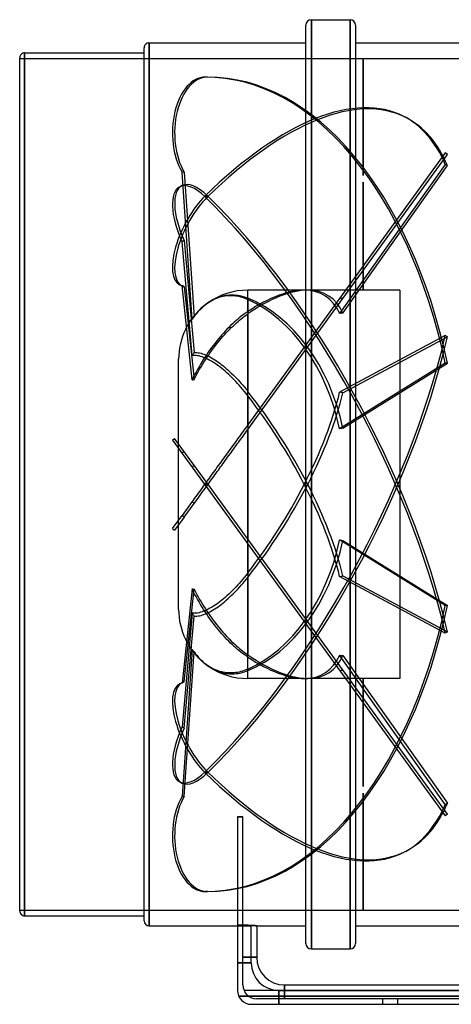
# Model space of a CAD drawing. Header units: millimetres. Extents: x -225 to 225, y -188 to 168.
# Tile 1 of 2: x -225 to -69, y -188 to 168. Entities that reach past the tile are written whole.
import ezdxf

# ---------------------------------------------------------------- set-up
doc = ezdxf.new("R2010")
doc.units = ezdxf.units.MM
doc.layers.add('HIDDEN', color=7, linetype='Continuous')
doc.layers.add('THICK', color=7, linetype='Continuous')

msp = doc.modelspace()

# ---------------------------------------------------------------- linework, layer by layer
at = {"layer": 'HIDDEN'}
for p, q in [((-119.5, 168), (-119.5, 0)), ((-105.5, 168), (-105.5, 0)), ((-178.2, 159.6), (-178.2, 0)), ((-225, 154), (-100.75, 154)), ((-223.2, 156), (-223.2, 0)), ((-100.75, 154), (-100.75, 154)), ((-100.75, 154), (-100.75, 154)), ((-100.75, 154), (-100.75, 154)), ((-100.75, 154), (-100.75, 154)), ((-100.75, 154), (-100.75, 154)), ((-100.75, 154), (-100.75, 154)), ((-100.75, 154), (-100.75, 154)), ((-100.75, 154), (-100.75, 154)), ((-100.75, 154), (-100.75, 154)), ((-100.75, 154), (-100.75, 154)), ((-100.75, 154), (-100.75, 154)), ((-100.75, 154), (-100.75, 154)), ((-100.75, 154), (-100.75, 154)), ((-100.75, 111.66), (-100.75, 154)), ((-100.75, 154), (-100.75, 111.67)), ((-100.75, 154), (-100.75, 154)), ((-100.75, 154), (-100.75, 154)), ((-100.75, 154), (-100.75, 154)), ((-100.75, 154), (-100.75, 154)), ((-100.75, 154), (-100.75, 154)), ((-100.75, 154), (-100.75, 154)), ((-100.75, 154), (-100.75, 154)), ((-100.75, 154), (-100.75, 154)), ((-100.75, 154), (-100.75, 154)), ((-100.75, 154), (-100.75, 154)), ((-100.75, 154), (-100.75, 154)), ((-100.75, 154), (-100.75, 154)), ((-100.75, 154), (-100.75, 154)), ((-100.75, 154), (-100.75, 154)), ((-100.75, 154), (-100.75, 154)), ((-100.75, 154), (-100.75, 154)), ((-100.75, 154), (-100.75, 154)), ((-100.75, 154), (-100.75, 154)), ((-100.75, 154), (-100.75, 154)), ((-100.75, 154), (-100.75, 154)), ((-100.75, 154), (-100.75, 154)), ((-100.75, 154), (-100.75, 154)), ((-100.75, 154), (-100.75, 154)), ((-100.75, 154), (-100.75, 154)), ((-100.75, 154), (-100.75, 154)), ((-100.75, 154), (-100.75, 154)), ((-100.75, 154), (-100.75, 154)), ((-100.75, 154), (-100.75, 154)), ((-100.75, 154), (-100.75, 154)), ((-100.75, 154), (-100.75, 154)), ((-100.75, 154), (-100.75, 154)), ((-100.75, 154), (-100.75, 154)), ((-100.75, 154), (-100.75, 154)), ((-100.75, 154), (-100.75, 154)), ((-100.75, 154), (-100.75, 154)), ((-100.75, 154), (-100.75, 154)), ((-100.75, 154), (-100.75, 154)), ((-100.75, 154), (-100.75, 154)), ((-100.75, 154), (-100.75, 154)), ((-100.75, 154), (-100.75, 154)), ((-100.75, 154), (-100.75, 154)), ((-100.75, 154), (-100.75, 154)), ((-100.75, 154), (-100.75, 154)), ((-100.75, 154), (-100.75, 154)), ((-100.75, 154), (-100.75, 154)), ((-100.75, 154), (-100.75, 154)), ((-100.75, 154), (-100.75, 154)), ((-100.75, 154), (-100.75, 154)), ((-100.75, 154), (-100.75, 154)), ((-100.75, 154), (225, 154)), ((-157.1, 147.25), (-157.9, 147.25)), ((-86.05, 133.01), (-85.24, 132.59)), ((-71.05, 119.84), (-109.26, 67.25)), ((-108.07, 67.18), (-70.24, 119.25)), ((-70.24, 119.25), (-71.05, 119.84)), ((-71.05, 115.7), (-109.26, 61.79)), ((-108.07, 61.9), (-70.24, 115.28)), ((-70.24, 115.28), (-71.05, 115.7)), ((-162.66, 59.66), (-166.28, 112.83)), ((-165.47, 112.83), (-166.28, 112.83)), ((-165.47, 112.83), (-161.91, 60.56)), ((-167.12, 107.59), (-166.31, 108)), ((-100.75, 70.2), (-100.75, 109.26)), ((-100.75, 109.26), (-100.75, 70.2)), ((-157.1, 103.91), (-157.9, 104.33)), ((-157.1, 104.33), (-157.9, 103.91)), ((-165.47, 88.15), (-166.28, 87.73)), ((-162.66, 46.61), (-166.28, 87.73)), ((-165.47, 88.15), (-161.91, 47.72)), ((-167.12, 72.14), (-166.31, 71.72)), ((-162.66, 37.77), (-166.28, 71.84)), ((-165.47, 71.42), (-166.28, 71.84)), ((-165.47, 71.42), (-161.91, 37.93)), ((-153.34, 67.55), (-152.75, 67.76)), ((-152.75, 67.76), (-152.18, 67.94)), ((-152.03, 67.8), (-152.64, 67.63)), ((-152.18, 67.94), (-151.6, 68.1)), ((-151.41, 67.93), (-152.03, 67.8)), ((-151.6, 68.1), (-151, 68.23)), ((-150.77, 68.05), (-151.41, 67.93)), ((-151, 68.23), (-150.39, 68.34)), ((-150.12, 68.13), (-150.77, 68.05)), ((-150.39, 68.34), (-149.77, 68.42)), ((-149.46, 68.18), (-150.12, 68.13)), ((-149.77, 68.42), (-149.14, 68.48)), ((-148.8, 68.2), (-149.46, 68.18)), ((-149.14, 68.48), (-148.52, 68.5)), ((-148.15, 68.19), (-148.8, 68.2)), ((-148.52, 68.5), (-147.89, 68.5)), ((-147.5, 68.15), (-148.15, 68.19)), ((-147.89, 68.5), (-147.27, 68.47)), ((-146.87, 68.08), (-147.5, 68.15)), ((-147.27, 68.47), (-146.66, 68.42)), ((-146.26, 67.98), (-146.87, 68.08)), ((-146.66, 68.42), (-146.07, 68.34)), ((-145.66, 67.87), (-146.26, 67.98)), ((-146.07, 68.34), (-145.49, 68.24)), ((-145.04, 67.72), (-145.66, 67.87)), ((-145.49, 68.24), (-144.91, 68.12)), ((-144.41, 67.54), (-145.04, 67.72)), ((-144.91, 68.12), (-144.32, 67.97)), ((-144.32, 67.97), (-143.72, 67.79)), ((-143.72, 67.79), (-143.11, 67.58)), ((-142.5, 62.45), (-142.5, 70.2)), ((-122.05, 70.2), (-142.5, 70.2)), ((-100.75, 70.2), (-120.82, 70.2)), ((-100.75, 70.2), (-100.75, 70.2)), ((-100.75, 70.2), (-100.75, 70.2)), ((-100.75, 70.2), (-100.75, 70.2)), ((-100.75, 70.2), (-100.75, 70.2)), ((-100.75, 70.2), (-100.75, 70.2)), ((-100.75, 70.2), (-100.75, 70.2)), ((-100.75, 70.2), (-100.75, 70.2)), ((-100.75, 70.2), (-100.75, 70.2)), ((-100.75, 70.2), (-100.75, 70.2)), ((-100.75, 70.2), (-100.75, 70.2)), ((-100.75, 70.2), (-100.75, 70.2)), ((-100.75, 70.2), (-100.75, 70.2)), ((-100.75, 70.2), (-100.75, 70.2)), ((-100.75, 70.2), (-100.75, 70.2)), ((-100.75, 70.2), (-100.75, 70.2)), ((-100.75, 70.2), (-100.75, 70.2)), ((-100.75, 70.2), (-100.75, 70.2)), ((-100.75, 70.2), (-100.75, 70.2)), ((-100.75, 70.2), (-100.75, 70.2)), ((-100.75, 70.2), (-100.75, 70.2)), ((-100.75, 70.2), (-100.75, 70.2)), ((-100.75, 70.2), (-100.75, 70.2)), ((-100.75, 70.2), (-100.75, 70.2)), ((-100.75, 70.2), (-100.75, 70.2)), ((-100.75, 70.2), (-100.75, 70.2)), ((-100.75, 70.2), (-100.75, 70.2)), ((-100.75, 70.2), (-100.75, 70.2)), ((-100.75, 70.2), (-100.75, 70.2)), ((-100.75, 70.2), (-100.75, 70.2)), ((-100.75, 70.2), (-100.75, 70.2)), ((-100.75, 70.2), (-100.75, 70.2)), ((-100.75, 70.2), (-100.75, 70.2)), ((-100.75, 70.2), (-100.75, 70.2)), ((-100.75, 70.2), (-100.75, 70.2)), ((-100.75, 70.2), (-100.75, 70.2)), ((-100.75, 70.2), (-100.75, 70.2)), ((-100.75, 70.2), (-100.75, 70.2)), ((-100.75, 70.2), (-100.75, 70.2)), ((-100.75, 70.2), (-100.75, 70.2)), ((-100.75, 70.2), (-100.75, 70.2)), ((-100.75, 70.2), (-100.75, 70.2)), ((-100.75, 70.2), (-100.75, 70.2)), ((-100.75, 70.2), (-100.75, 70.2)), ((-100.75, 70.2), (-100.75, 70.2)), ((-100.75, 70.2), (-100.75, 70.2)), ((-100.75, 70.2), (-100.75, 70.2)), ((-100.75, 70.2), (-100.75, 70.2)), ((-100.75, 70.2), (-100.75, 70.2)), ((-100.75, 70.2), (-100.75, 70.2)), ((-100.75, 70.2), (-100.75, 70.2)), ((-100.75, 70.2), (-100.75, 70.2)), ((-100.75, 70.2), (-100.75, 70.2)), ((-100.75, 70.2), (-100.75, 70.2)), ((-100.75, 70.2), (-100.75, 70.2)), ((-100.75, 70.2), (-100.75, 70.2)), ((-100.75, 70.2), (-100.75, 70.2)), ((-100.75, 70.2), (-100.75, 70.2)), ((-100.75, 70.2), (-100.75, 70.2)), ((-100.75, 70.2), (-100.75, 70.2)), ((-100.75, 70.2), (-100.75, 70.2)), ((-100.75, 70.2), (-100.75, 70.2)), ((-100.75, 70.2), (-100.75, 70.2)), ((-100.75, 70.2), (-100.75, 70.2)), ((-100.75, 70.2), (-100.75, 70.2)), ((-100.75, 70.2), (-100.75, 70.2)), ((-100.75, 70.2), (-100.75, 70.2)), ((-100.75, 70.2), (-100.75, 70.2)), ((-100.75, 70.2), (-100.75, 70.2)), ((-100.75, 70.2), (-100.75, 70.2)), ((-100.75, 70.2), (-100.75, 70.2)), ((-100.75, 70.2), (-100.75, 70.2)), ((-100.75, 70.2), (-100.75, 70.2)), ((-100.75, 70.2), (-100.75, 70.2)), ((-100.75, 70.2), (-100.75, 70.2)), ((-100.75, 70.2), (-100.75, 70.2)), ((-87.5, 70.2), (-100.75, 70.2)), ((-87.5, 70.2), (-87.5, 0)), ((-158.79, 64.16), (-159.46, 63.54)), ((-159.17, 63.75), (-158.61, 64.28)), ((-158.12, 64.72), (-158.79, 64.16)), ((-158.61, 64.28), (-158.05, 64.75)), ((-157.55, 65.16), (-158.12, 64.72)), ((-158.05, 64.75), (-157.48, 65.21)), ((-156.96, 65.57), (-157.55, 65.16)), ((-157.48, 65.21), (-156.89, 65.65)), ((-156.36, 65.96), (-156.96, 65.57)), ((-156.89, 65.65), (-156.31, 66.03)), ((-155.74, 66.33), (-156.36, 65.96)), ((-156.31, 66.03), (-155.72, 66.4)), ((-155.11, 66.66), (-155.74, 66.33)), ((-155.72, 66.4), (-155.13, 66.73)), ((-155.13, 66.73), (-154.53, 67.04)), ((-154.48, 66.96), (-155.11, 66.66)), ((-154.53, 67.04), (-153.93, 67.31)), ((-153.85, 67.22), (-154.48, 66.96)), ((-153.93, 67.31), (-153.34, 67.55)), ((-153.24, 67.44), (-153.85, 67.22)), ((-152.64, 67.63), (-153.24, 67.44)), ((-143.78, 67.33), (-144.41, 67.54)), ((-143.14, 67.1), (-143.78, 67.33)), ((-142.5, 66.83), (-143.14, 67.1)), ((-143.11, 67.58), (-142.5, 67.35)), ((-109.26, 67.25), (-142.5, 21.5)), ((-142.5, 19.8), (-108.07, 67.18)), ((-142.5, 66.83), (-142.5, 33.63)), ((-161.47, 61.31), (-162.08, 60.5)), ((-162.04, 60.42), (-161.91, 60.56)), ((-161.91, 60.56), (-161.39, 61.26)), ((-160.82, 62.1), (-161.47, 61.31)), ((-161.39, 61.26), (-160.86, 61.93)), ((-160.86, 61.93), (-160.3, 62.58)), ((-160.15, 62.85), (-160.82, 62.1)), ((-160.3, 62.58), (-159.74, 63.18)), ((-159.46, 63.54), (-160.15, 62.85)), ((-159.74, 63.18), (-159.17, 63.75)), ((-145, 60.64), (-145.61, 60.15)), ((-144.39, 61.12), (-145, 60.64)), ((-143.76, 61.58), (-144.39, 61.12)), ((-144.3, 60.3), (-143.7, 60.76)), ((-143.13, 62.03), (-143.76, 61.58)), ((-143.7, 60.76), (-143.1, 61.2)), ((-142.5, 62.45), (-143.13, 62.03)), ((-143.1, 61.2), (-142.5, 61.62)), ((-142.5, 21.5), (-142.5, 61.62)), ((-162.08, 60.5), (-162.66, 59.66)), ((-162.66, 59.66), (-162.53, 59.82)), ((-162.53, 59.82), (-162.41, 59.97)), ((-162.41, 59.97), (-162.29, 60.12)), ((-162.29, 60.12), (-162.16, 60.27)), ((-162.16, 60.27), (-162.04, 60.42)), ((-148.71, 57.38), (-149.36, 56.74)), ((-148.07, 57.99), (-148.71, 57.38)), ((-148.45, 56.65), (-147.83, 57.25)), ((-147.43, 58.58), (-148.07, 57.99)), ((-147.83, 57.25), (-147.22, 57.82)), ((-146.81, 59.14), (-147.43, 58.58)), ((-147.22, 57.82), (-146.62, 58.37)), ((-146.21, 59.66), (-146.81, 59.14)), ((-146.62, 58.37), (-146.03, 58.88)), ((-145.61, 60.15), (-146.21, 59.66)), ((-146.03, 58.88), (-145.46, 59.37)), ((-145.46, 59.37), (-144.89, 59.84)), ((-144.89, 59.84), (-144.3, 60.3)), ((-151.9, 54.01), (-152.5, 53.31)), ((-152.08, 52.74), (-151.5, 53.41)), ((-151.28, 54.7), (-151.9, 54.01)), ((-151.5, 53.41), (-150.91, 54.07)), ((-150.65, 55.39), (-151.28, 54.7)), ((-150.91, 54.07), (-150.3, 54.74)), ((-150.01, 56.07), (-150.65, 55.39)), ((-150.3, 54.74), (-149.69, 55.39)), ((-149.36, 56.74), (-150.01, 56.07)), ((-149.69, 55.39), (-149.07, 56.03)), ((-149.07, 56.03), (-148.45, 56.65)), ((-71.05, 53.78), (-109.26, 33.33)), ((-70.24, 53.36), (-71.05, 53.78)), ((-154.94, 50.29), (-155.56, 49.46)), ((-154.99, 49.08), (-154.39, 49.87)), ((-154.32, 51.1), (-154.94, 50.29)), ((-154.39, 49.87), (-153.8, 50.63)), ((-153.7, 51.87), (-154.32, 51.1)), ((-153.8, 50.63), (-153.22, 51.37)), ((-153.09, 52.61), (-153.7, 51.87)), ((-153.22, 51.37), (-152.64, 52.07)), ((-152.5, 53.31), (-153.09, 52.61)), ((-152.64, 52.07), (-152.08, 52.74)), ((-108.07, 33.11), (-70.24, 53.36)), ((-162.66, 46.61), (-162.53, 46.79)), ((-162.2, 46.63), (-162.66, 46.61)), ((-162.53, 46.79), (-162.41, 46.98)), ((-162.41, 46.98), (-162.29, 47.17)), ((-162.29, 47.17), (-162.16, 47.35)), ((-161.71, 46.63), (-162.2, 46.63)), ((-162.16, 47.35), (-162.04, 47.53)), ((-162.04, 47.53), (-161.91, 47.72)), ((-161.91, 47.72), (-161.43, 47.71)), ((-161.19, 46.59), (-161.71, 46.63)), ((-161.43, 47.71), (-160.94, 47.67)), ((-160.66, 46.52), (-161.19, 46.59)), ((-160.94, 47.67), (-160.43, 47.6)), ((-160.11, 46.41), (-160.66, 46.52)), ((-160.43, 47.6), (-159.91, 47.5)), ((-159.56, 46.27), (-160.11, 46.41)), ((-159.91, 47.5), (-159.38, 47.37)), ((-159.38, 47.37), (-158.86, 47.21)), ((-158.86, 47.21), (-158.34, 47.04)), ((-158.34, 47.04), (-157.83, 46.84)), ((-157.36, 46.91), (-157.93, 46.06)), ((-157.83, 46.84), (-157.29, 46.61)), ((-156.77, 47.76), (-157.36, 46.91)), ((-157.29, 45.81), (-156.73, 46.64)), ((-157.29, 46.61), (-156.73, 46.35)), ((-156.17, 48.62), (-156.77, 47.76)), ((-156.73, 46.64), (-156.16, 47.46)), ((-156.73, 46.35), (-156.16, 46.06)), ((-155.56, 49.46), (-156.17, 48.62)), ((-156.16, 47.46), (-155.58, 48.28)), ((-155.58, 48.28), (-154.99, 49.08)), ((-167.5, 0), (-167.5, 45.2)), ((-159.56, 43.45), (-160.11, 42.52)), ((-159.01, 46.1), (-159.56, 46.27)), ((-159.01, 44.36), (-159.56, 43.45)), ((-159.38, 42.5), (-158.86, 43.36)), ((-158.47, 45.9), (-159.01, 46.1)), ((-158.47, 45.22), (-159.01, 44.36)), ((-158.86, 43.36), (-158.34, 44.19)), ((-157.93, 46.06), (-158.47, 45.22)), ((-157.93, 45.69), (-158.47, 45.9)), ((-158.34, 44.19), (-157.83, 45)), ((-157.36, 45.43), (-157.93, 45.69)), ((-157.83, 45), (-157.29, 45.81)), ((-156.77, 45.15), (-157.36, 45.43)), ((-156.17, 44.83), (-156.77, 45.15)), ((-155.56, 44.48), (-156.17, 44.83)), ((-156.16, 46.06), (-155.58, 45.74)), ((-155.58, 45.74), (-154.99, 45.4)), ((-154.94, 44.1), (-155.56, 44.48)), ((-154.99, 45.4), (-154.39, 45.03)), ((-154.32, 43.69), (-154.94, 44.1)), ((-154.39, 45.03), (-153.8, 44.64)), ((-153.7, 43.27), (-154.32, 43.69)), ((-153.8, 44.64), (-153.22, 44.23)), ((-153.09, 42.83), (-153.7, 43.27)), ((-153.22, 44.23), (-152.64, 43.82)), ((-152.5, 42.39), (-153.09, 42.83)), ((-152.64, 43.82), (-152.08, 43.39)), ((-152.08, 43.39), (-151.5, 42.93)), ((-151.5, 42.93), (-150.91, 42.45)), ((-71.05, 43.78), (-109.26, 20.12)), ((-108.07, 20.36), (-70.24, 43.78)), ((-70.24, 43.78), (-71.05, 43.78)), ((-161.71, 39.65), (-162.2, 38.7)), ((-161.19, 40.61), (-161.71, 39.65)), ((-161.43, 38.85), (-160.94, 39.78)), ((-160.66, 41.57), (-161.19, 40.61)), ((-160.94, 39.78), (-160.43, 40.7)), ((-160.11, 42.52), (-160.66, 41.57)), ((-160.43, 40.7), (-159.91, 41.61)), ((-159.91, 41.61), (-159.38, 42.5)), ((-151.9, 41.91), (-152.5, 42.39)), ((-151.28, 41.4), (-151.9, 41.91)), ((-150.65, 40.86), (-151.28, 41.4)), ((-150.91, 42.45), (-150.3, 41.93)), ((-150.01, 40.29), (-150.65, 40.86)), ((-150.3, 41.93), (-149.69, 41.39)), ((-149.36, 39.69), (-150.01, 40.29)), ((-149.69, 41.39), (-149.07, 40.82)), ((-148.71, 39.07), (-149.36, 39.69)), ((-149.07, 40.82), (-148.45, 40.23)), ((-148.45, 40.23), (-147.83, 39.63)), ((-147.83, 39.63), (-147.22, 39.01)), ((-162.2, 38.7), (-162.66, 37.77)), ((-162.66, 37.77), (-162.53, 37.8)), ((-162.53, 37.8), (-162.41, 37.83)), ((-162.41, 37.83), (-162.29, 37.86)), ((-162.29, 37.86), (-162.16, 37.88)), ((-162.16, 37.88), (-162.04, 37.91)), ((-162.04, 37.91), (-161.91, 37.93)), ((-161.91, 37.93), (-161.43, 38.85)), ((-148.07, 38.43), (-148.71, 39.07)), ((-147.43, 37.78), (-148.07, 38.43)), ((-146.81, 37.13), (-147.43, 37.78)), ((-147.22, 39.01), (-146.62, 38.39)), ((-146.21, 36.47), (-146.81, 37.13)), ((-146.62, 38.39), (-146.03, 37.76)), ((-145.61, 35.81), (-146.21, 36.47)), ((-146.03, 37.76), (-145.46, 37.14)), ((-145, 35.12), (-145.61, 35.81)), ((-145.46, 37.14), (-144.89, 36.49)), ((-144.89, 36.49), (-144.3, 35.81)), ((-144.3, 35.81), (-143.7, 35.11)), ((-144.39, 34.39), (-145, 35.12)), ((-143.76, 33.63), (-144.39, 34.39)), ((-143.13, 32.85), (-143.76, 33.63)), ((-143.7, 35.11), (-143.1, 34.38)), ((-142.5, 32.05), (-143.13, 32.85)), ((-143.1, 34.38), (-142.5, 33.63)), ((-142.5, 32.05), (-142.5, 0)), ((-142.5, 21.5), (-142.97, 20.85)), ((-144.84, 18.28), (-145.29, 17.65)), ((-144.37, 18.92), (-144.84, 18.28)), ((-143.91, 19.56), (-144.37, 18.92)), ((-144.21, 17.44), (-143.79, 18.02)), ((-143.44, 20.2), (-143.91, 19.56)), ((-143.79, 18.02), (-143.36, 18.61)), ((-142.97, 20.85), (-143.44, 20.2)), ((-143.36, 18.61), (-142.93, 19.2)), ((-142.93, 19.2), (-142.5, 19.8)), ((-142.5, 0), (-142.5, 19.8)), ((-169.75, 16.02), (-168.95, 16.6)), ((-169.75, 16.02), (-157.9, -0.29)), ((-157.1, 0.29), (-168.95, 16.6)), ((-147.56, 14.53), (-148.03, 13.88)), ((-147.09, 15.17), (-147.56, 14.53)), ((-146.63, 15.81), (-147.09, 15.17)), ((-146.7, 14.02), (-146.28, 14.6)), ((-146.19, 16.42), (-146.63, 15.81)), ((-146.28, 14.6), (-145.86, 15.17)), ((-145.74, 17.03), (-146.19, 16.42)), ((-145.86, 15.17), (-145.46, 15.72)), ((-145.29, 17.65), (-145.74, 17.03)), ((-145.46, 15.72), (-145.05, 16.29)), ((-145.05, 16.29), (-144.63, 16.86)), ((-144.63, 16.86), (-144.21, 17.44)), ((-165.47, 11.83), (-166.28, 11.24)), ((-149.96, 11.23), (-150.44, 10.56)), ((-149.48, 11.89), (-149.96, 11.23)), ((-149, 12.55), (-149.48, 11.89)), ((-149.33, 10.4), (-148.88, 11.01)), ((-148.51, 13.22), (-149, 12.55)), ((-148.88, 11.01), (-148.44, 11.62)), ((-148.03, 13.88), (-148.51, 13.22)), ((-148.44, 11.62), (-148, 12.22)), ((-148, 12.22), (-147.56, 12.83)), ((-147.56, 12.83), (-147.13, 13.43)), ((-147.13, 13.43), (-146.7, 14.02)), ((-152.74, 7.4), (-153.18, 6.79)), ((-152.3, 8.01), (-152.74, 7.4)), ((-151.85, 8.63), (-152.3, 8.01)), ((-151.91, 6.85), (-151.49, 7.42)), ((-151.39, 9.26), (-151.85, 8.63)), ((-151.49, 7.42), (-151.07, 8)), ((-150.92, 9.91), (-151.39, 9.26)), ((-151.07, 8), (-150.64, 8.59)), ((-150.44, 10.56), (-150.92, 9.91)), ((-150.64, 8.59), (-150.21, 9.19)), ((-150.21, 9.19), (-149.77, 9.79)), ((-149.77, 9.79), (-149.33, 10.4)), ((-162.66, 6.25), (-162.53, 6.36)), ((-162.53, 6.36), (-162.41, 6.47)), ((-162.41, 6.47), (-162.29, 6.58)), ((-162.29, 6.58), (-162.16, 6.69)), ((-162.16, 6.69), (-162.04, 6.81)), ((-162.04, 6.81), (-161.91, 6.92)), ((-155.48, 3.63), (-155.94, 3)), ((-155.02, 4.27), (-155.48, 3.63)), ((-154.55, 4.91), (-155.02, 4.27)), ((-154.09, 5.54), (-154.55, 4.91)), ((-154.38, 3.44), (-153.96, 4.02)), ((-153.63, 6.17), (-154.09, 5.54)), ((-153.96, 4.02), (-153.54, 4.6)), ((-153.18, 6.79), (-153.63, 6.17)), ((-153.54, 4.6), (-153.12, 5.17)), ((-153.12, 5.17), (-152.71, 5.74)), ((-152.71, 5.74), (-152.31, 6.29)), ((-152.31, 6.29), (-151.91, 6.85)), ((-223.2, 0), (-223.2, -156)), ((-178.2, 0), (-178.2, -159.6)), ((-158.12, 0), (-158.58, -0.64)), ((-157.7, 0.57), (-158.12, 0)), ((-157.1, 0.29), (-157.9, -0.29)), ((-157.1, -0.29), (-157.9, 0.29)), ((-157.28, 1.16), (-157.7, 0.57)), ((-157.42, -0.74), (-156.88, 0)), ((-156.84, 1.76), (-157.28, 1.16)), ((-70.24, -119.25), (-157.1, 0.29)), ((-156.88, 0), (-156.48, 0.56)), ((-156.39, 2.37), (-156.84, 1.76)), ((-156.48, 0.56), (-156.07, 1.12)), ((-155.94, 3), (-156.39, 2.37)), ((-156.07, 1.12), (-155.65, 1.7)), ((-155.65, 1.7), (-155.23, 2.27)), ((-155.23, 2.27), (-154.81, 2.86)), ((-154.81, 2.86), (-154.38, 3.44)), ((-142.5, 0), (-142.5, -19.8)), ((-119.5, 0), (-119.5, -168)), ((-105.5, 0), (-105.5, -168)), ((-87.5, 0), (-87.5, -70.2)), ((-167.5, -45.2), (-167.5, 0)), ((-160.48, -3.25), (-160.95, -3.9)), ((-160.01, -2.6), (-160.48, -3.25)), ((-159.53, -1.95), (-160.01, -2.6)), ((-159.96, -4.24), (-159.45, -3.54)), ((-159.05, -1.29), (-159.53, -1.95)), ((-159.45, -3.54), (-158.94, -2.83)), ((-158.58, -0.64), (-159.05, -1.29)), ((-158.94, -2.83), (-158.44, -2.14)), ((-158.44, -2.14), (-157.94, -1.45)), ((-157.94, -1.45), (-157.42, -0.74)), ((-157.9, -0.29), (-71.05, -119.84)), ((-142.5, -32.05), (-142.5, 0)), ((-162.66, -6.25), (-166.28, -11.24)), ((-165.47, -11.83), (-161.91, -6.92)), ((-162.26, -5.7), (-162.66, -6.25)), ((-162.66, -6.25), (-162.53, -6.36)), ((-162.53, -6.36), (-162.41, -6.47)), ((-162.41, -6.47), (-162.29, -6.58)), ((-162.29, -6.58), (-162.16, -6.69)), ((-161.84, -5.12), (-162.26, -5.7)), ((-162.16, -6.69), (-162.04, -6.81)), ((-162.04, -6.81), (-161.91, -6.92)), ((-161.91, -6.92), (-161.45, -6.28)), ((-161.4, -4.52), (-161.84, -5.12)), ((-161.45, -6.28), (-160.96, -5.62)), ((-160.95, -3.9), (-161.4, -4.52)), ((-160.96, -5.62), (-160.47, -4.94)), ((-160.47, -4.94), (-159.96, -4.24)), ((-169.75, -16.02), (-166.28, -11.24)), ((-165.47, -11.83), (-168.95, -16.6)), ((-165.47, -11.83), (-166.28, -11.24)), ((-169.75, -16.02), (-168.95, -16.6)), ((-71.05, -43.78), (-109.26, -20.12)), ((-108.07, -20.36), (-70.24, -43.78)), ((-142.5, -21.5), (-142.5, -61.62)), ((-145, -35.12), (-145.61, -35.81)), ((-144.39, -34.39), (-145, -35.12)), ((-143.76, -33.63), (-144.39, -34.39)), ((-144.3, -35.81), (-143.7, -35.11)), ((-143.13, -32.85), (-143.76, -33.63)), ((-143.7, -35.11), (-143.1, -34.38)), ((-142.5, -32.05), (-143.13, -32.85)), ((-143.1, -34.38), (-142.5, -33.63)), ((-142.5, -66.83), (-142.5, -33.63)), ((-71.05, -53.78), (-109.26, -33.33)), ((-108.07, -33.11), (-70.24, -53.36)), ((-162.66, -37.77), (-166.28, -71.84)), ((-165.47, -71.42), (-161.91, -37.93)), ((-162.2, -38.7), (-162.66, -37.77)), ((-162.66, -37.77), (-162.53, -37.8)), ((-162.53, -37.8), (-162.41, -37.83)), ((-162.41, -37.83), (-162.29, -37.86)), ((-162.29, -37.86), (-162.16, -37.88)), ((-161.71, -39.65), (-162.2, -38.7)), ((-162.16, -37.88), (-162.04, -37.91)), ((-162.04, -37.91), (-161.91, -37.93)), ((-161.91, -37.93), (-161.43, -38.85)), ((-161.43, -38.85), (-160.94, -39.78)), ((-148.71, -39.07), (-149.36, -39.69)), ((-148.07, -38.43), (-148.71, -39.07)), ((-147.43, -37.78), (-148.07, -38.43)), ((-147.83, -39.63), (-147.22, -39.01)), ((-146.81, -37.13), (-147.43, -37.78)), ((-147.22, -39.01), (-146.62, -38.39)), ((-146.21, -36.47), (-146.81, -37.13)), ((-146.62, -38.39), (-146.03, -37.76)), ((-145.61, -35.81), (-146.21, -36.47)), ((-146.03, -37.76), (-145.46, -37.14)), ((-145.46, -37.14), (-144.89, -36.49)), ((-144.89, -36.49), (-144.3, -35.81)), ((-161.19, -40.61), (-161.71, -39.65)), ((-160.66, -41.57), (-161.19, -40.61)), ((-160.94, -39.78), (-160.43, -40.7)), ((-160.11, -42.52), (-160.66, -41.57)), ((-160.43, -40.7), (-159.91, -41.61)), ((-159.56, -43.45), (-160.11, -42.52)), ((-159.91, -41.61), (-159.38, -42.5)), ((-159.38, -42.5), (-158.86, -43.36)), ((-152.5, -42.39), (-153.09, -42.83)), ((-151.9, -41.91), (-152.5, -42.39)), ((-151.28, -41.4), (-151.9, -41.91)), ((-151.5, -42.93), (-150.91, -42.45)), ((-150.65, -40.86), (-151.28, -41.4)), ((-150.91, -42.45), (-150.3, -41.93)), ((-150.01, -40.29), (-150.65, -40.86)), ((-150.3, -41.93), (-149.69, -41.39)), ((-149.36, -39.69), (-150.01, -40.29)), ((-149.69, -41.39), (-149.07, -40.82)), ((-149.07, -40.82), (-148.45, -40.23)), ((-148.45, -40.23), (-147.83, -39.63)), ((-159.56, -46.27), (-160.11, -46.41)), ((-159.01, -44.36), (-159.56, -43.45)), ((-159.01, -46.1), (-159.56, -46.27)), ((-158.47, -45.22), (-159.01, -44.36)), ((-158.47, -45.9), (-159.01, -46.1)), ((-158.86, -43.36), (-158.34, -44.19)), ((-157.93, -46.06), (-158.47, -45.22)), ((-157.93, -45.69), (-158.47, -45.9)), ((-158.34, -44.19), (-157.83, -45)), ((-157.36, -45.43), (-157.93, -45.69)), ((-157.36, -46.91), (-157.93, -46.06)), ((-157.83, -45), (-157.29, -45.81)), ((-156.77, -45.15), (-157.36, -45.43)), ((-157.29, -45.81), (-156.73, -46.64)), ((-156.17, -44.83), (-156.77, -45.15)), ((-156.73, -46.35), (-156.16, -46.06)), ((-155.56, -44.48), (-156.17, -44.83)), ((-156.16, -46.06), (-155.58, -45.74)), ((-155.58, -45.74), (-154.99, -45.4)), ((-154.94, -44.1), (-155.56, -44.48)), ((-154.99, -45.4), (-154.39, -45.03)), ((-154.32, -43.69), (-154.94, -44.1)), ((-154.39, -45.03), (-153.8, -44.64)), ((-153.7, -43.27), (-154.32, -43.69)), ((-153.8, -44.64), (-153.22, -44.23)), ((-153.09, -42.83), (-153.7, -43.27)), ((-153.22, -44.23), (-152.64, -43.82)), ((-152.64, -43.82), (-152.08, -43.39)), ((-152.08, -43.39), (-151.5, -42.93)), ((-70.24, -43.78), (-71.05, -43.78)), ((-162.66, -46.61), (-166.28, -87.73)), ((-165.47, -88.15), (-161.91, -47.72)), ((-162.2, -46.63), (-162.66, -46.61)), ((-162.66, -46.61), (-162.53, -46.79)), ((-162.53, -46.79), (-162.41, -46.98)), ((-162.41, -46.98), (-162.29, -47.17)), ((-162.29, -47.17), (-162.16, -47.35)), ((-161.71, -46.63), (-162.2, -46.63)), ((-162.16, -47.35), (-162.04, -47.53)), ((-162.04, -47.53), (-161.91, -47.72)), ((-161.91, -47.72), (-161.43, -47.71)), ((-161.19, -46.59), (-161.71, -46.63)), ((-161.43, -47.71), (-160.94, -47.67)), ((-160.66, -46.52), (-161.19, -46.59)), ((-160.94, -47.67), (-160.43, -47.6)), ((-160.11, -46.41), (-160.66, -46.52)), ((-160.43, -47.6), (-159.91, -47.5)), ((-159.91, -47.5), (-159.38, -47.37)), ((-159.38, -47.37), (-158.86, -47.21)), ((-158.86, -47.21), (-158.34, -47.04)), ((-158.34, -47.04), (-157.83, -46.84)), ((-157.83, -46.84), (-157.29, -46.61)), ((-156.77, -47.76), (-157.36, -46.91)), ((-157.29, -46.61), (-156.73, -46.35)), ((-156.17, -48.62), (-156.77, -47.76)), ((-156.73, -46.64), (-156.16, -47.46)), ((-155.56, -49.46), (-156.17, -48.62)), ((-156.16, -47.46), (-155.58, -48.28)), ((-155.58, -48.28), (-154.99, -49.08)), ((-154.94, -50.29), (-155.56, -49.46)), ((-154.99, -49.08), (-154.39, -49.87)), ((-154.32, -51.1), (-154.94, -50.29)), ((-154.39, -49.87), (-153.8, -50.63)), ((-153.7, -51.87), (-154.32, -51.1)), ((-153.8, -50.63), (-153.22, -51.37)), ((-153.09, -52.61), (-153.7, -51.87)), ((-153.22, -51.37), (-152.64, -52.07)), ((-152.5, -53.31), (-153.09, -52.61)), ((-152.64, -52.07), (-152.08, -52.74)), ((-151.9, -54.01), (-152.5, -53.31)), ((-152.08, -52.74), (-151.5, -53.41)), ((-70.24, -53.36), (-71.05, -53.78)), ((-151.28, -54.7), (-151.9, -54.01)), ((-151.5, -53.41), (-150.91, -54.07)), ((-150.65, -55.39), (-151.28, -54.7)), ((-150.91, -54.07), (-150.3, -54.74)), ((-150.01, -56.07), (-150.65, -55.39)), ((-150.3, -54.74), (-149.69, -55.39)), ((-149.36, -56.74), (-150.01, -56.07)), ((-149.69, -55.39), (-149.07, -56.03)), ((-148.71, -57.38), (-149.36, -56.74)), ((-149.07, -56.03), (-148.45, -56.65)), ((-148.45, -56.65), (-147.83, -57.25)), ((-162.66, -59.66), (-166.28, -112.83)), ((-162.08, -60.5), (-162.66, -59.66)), ((-162.66, -59.66), (-162.53, -59.82)), ((-162.53, -59.82), (-162.41, -59.97)), ((-162.41, -59.97), (-162.29, -60.12)), ((-162.29, -60.12), (-162.16, -60.27)), ((-162.16, -60.27), (-162.04, -60.42)), ((-161.47, -61.31), (-162.08, -60.5)), ((-162.04, -60.42), (-161.91, -60.56)), ((-148.07, -57.99), (-148.71, -57.38)), ((-147.43, -58.58), (-148.07, -57.99)), ((-147.83, -57.25), (-147.22, -57.82)), ((-146.81, -59.14), (-147.43, -58.58)), ((-147.22, -57.82), (-146.62, -58.37)), ((-146.21, -59.66), (-146.81, -59.14)), ((-146.62, -58.37), (-146.03, -58.88)), ((-145.61, -60.15), (-146.21, -59.66)), ((-146.03, -58.88), (-145.46, -59.37)), ((-145, -60.64), (-145.61, -60.15)), ((-145.46, -59.37), (-144.89, -59.84)), ((-144.89, -59.84), (-144.3, -60.3)), ((-144.3, -60.3), (-143.7, -60.76)), ((-165.47, -112.83), (-161.91, -60.56)), ((-161.91, -60.56), (-161.39, -61.26)), ((-160.82, -62.1), (-161.47, -61.31)), ((-161.39, -61.26), (-160.86, -61.93)), ((-160.86, -61.93), (-160.3, -62.58)), ((-160.15, -62.85), (-160.82, -62.1)), ((-160.3, -62.58), (-159.74, -63.18)), ((-159.46, -63.54), (-160.15, -62.85)), ((-159.74, -63.18), (-159.17, -63.75)), ((-158.79, -64.16), (-159.46, -63.54)), ((-159.17, -63.75), (-158.61, -64.28)), ((-144.39, -61.12), (-145, -60.64)), ((-143.76, -61.58), (-144.39, -61.12)), ((-143.13, -62.03), (-143.76, -61.58)), ((-143.7, -60.76), (-143.1, -61.2)), ((-142.5, -62.45), (-143.13, -62.03)), ((-143.1, -61.2), (-142.5, -61.62)), ((-142.5, -70.2), (-142.5, -62.45)), ((-71.05, -115.7), (-109.26, -61.79)), ((-108.07, -61.9), (-70.24, -115.28)), ((-158.12, -64.72), (-158.79, -64.16)), ((-158.61, -64.28), (-158.05, -64.75)), ((-157.55, -65.15), (-158.12, -64.72)), ((-158.05, -64.75), (-157.48, -65.21)), ((-156.97, -65.57), (-157.55, -65.15)), ((-157.48, -65.21), (-156.89, -65.65)), ((-156.36, -65.96), (-156.97, -65.57)), ((-156.89, -65.65), (-156.31, -66.03)), ((-155.74, -66.33), (-156.36, -65.96)), ((-156.31, -66.03), (-155.72, -66.4)), ((-155.11, -66.66), (-155.74, -66.33)), ((-155.72, -66.4), (-155.13, -66.73)), ((-155.13, -66.73), (-154.53, -67.04)), ((-154.48, -66.96), (-155.11, -66.66)), ((-154.53, -67.04), (-153.93, -67.31)), ((-153.85, -67.22), (-154.48, -66.96)), ((-153.93, -67.31), (-153.34, -67.55)), ((-153.24, -67.44), (-153.85, -67.22)), ((-153.34, -67.55), (-152.75, -67.76)), ((-152.64, -67.63), (-153.24, -67.44)), ((-152.03, -67.8), (-152.64, -67.63)), ((-144.41, -67.54), (-145.04, -67.72)), ((-143.78, -67.33), (-144.41, -67.54)), ((-143.14, -67.1), (-143.78, -67.33)), ((-143.72, -67.79), (-143.11, -67.58)), ((-142.5, -66.83), (-143.14, -67.1)), ((-143.11, -67.58), (-142.5, -67.35)), ((-152.75, -67.76), (-152.18, -67.94)), ((-152.18, -67.94), (-151.6, -68.1)), ((-151.41, -67.93), (-152.03, -67.8)), ((-151.6, -68.1), (-151, -68.23)), ((-150.77, -68.05), (-151.41, -67.93)), ((-151, -68.23), (-150.39, -68.34)), ((-150.12, -68.13), (-150.77, -68.05)), ((-150.39, -68.34), (-149.77, -68.42)), ((-149.46, -68.18), (-150.12, -68.13)), ((-149.77, -68.42), (-149.14, -68.48)), ((-148.8, -68.2), (-149.46, -68.18)), ((-149.14, -68.48), (-148.52, -68.5)), ((-148.15, -68.19), (-148.8, -68.2)), ((-148.52, -68.5), (-147.89, -68.5)), ((-147.51, -68.15), (-148.15, -68.19)), ((-147.89, -68.5), (-147.27, -68.47)), ((-146.87, -68.08), (-147.51, -68.15)), ((-147.27, -68.47), (-146.66, -68.42)), ((-146.26, -67.98), (-146.87, -68.08)), ((-146.66, -68.42), (-146.07, -68.34)), ((-145.66, -67.87), (-146.26, -67.98)), ((-146.07, -68.34), (-145.49, -68.24)), ((-145.04, -67.72), (-145.66, -67.87)), ((-145.49, -68.24), (-144.91, -68.12)), ((-144.91, -68.12), (-144.32, -67.97)), ((-144.32, -67.97), (-143.72, -67.79)), ((-122.05, -70.2), (-142.5, -70.2)), ((-100.75, -70.2), (-120.82, -70.2)), ((-100.75, -70.2), (-100.75, -70.2)), ((-100.75, -70.2), (-100.75, -70.2)), ((-100.75, -70.2), (-100.75, -70.2)), ((-100.75, -70.2), (-100.75, -70.2)), ((-100.75, -70.2), (-100.75, -70.2)), ((-100.75, -70.2), (-100.75, -70.2)), ((-100.75, -70.2), (-100.75, -70.2)), ((-100.75, -70.2), (-100.75, -70.2)), ((-100.75, -70.2), (-100.75, -70.2)), ((-100.75, -70.2), (-100.75, -70.2)), ((-100.75, -70.2), (-100.75, -70.2)), ((-100.75, -70.2), (-100.75, -70.2)), ((-100.75, -70.2), (-100.75, -70.2)), ((-100.75, -70.2), (-100.75, -70.2)), ((-100.75, -70.2), (-100.75, -70.2)), ((-100.75, -70.2), (-100.75, -70.2)), ((-100.75, -70.2), (-100.75, -70.2)), ((-100.75, -70.2), (-100.75, -70.2)), ((-100.75, -70.2), (-100.75, -70.2)), ((-100.75, -70.2), (-100.75, -70.2)), ((-100.75, -70.2), (-100.75, -70.2)), ((-100.75, -70.2), (-100.75, -70.2)), ((-100.75, -70.2), (-100.75, -70.2)), ((-100.75, -70.2), (-100.75, -70.2)), ((-100.75, -70.2), (-100.75, -70.2)), ((-100.75, -70.2), (-100.75, -70.2)), ((-100.75, -70.2), (-100.75, -70.2)), ((-100.75, -70.2), (-100.75, -70.2)), ((-100.75, -70.2), (-100.75, -70.2)), ((-100.75, -70.2), (-100.75, -70.2)), ((-100.75, -70.2), (-100.75, -70.2)), ((-100.75, -70.2), (-100.75, -70.2)), ((-100.75, -70.2), (-100.75, -70.2)), ((-100.75, -70.2), (-100.75, -70.2)), ((-100.75, -70.2), (-100.75, -70.2)), ((-100.75, -70.2), (-100.75, -70.2)), ((-100.75, -70.2), (-100.75, -70.2)), ((-100.75, -70.2), (-100.75, -70.2)), ((-100.75, -70.2), (-100.75, -70.2)), ((-100.75, -70.2), (-100.75, -70.2)), ((-100.75, -70.2), (-100.75, -70.2)), ((-100.75, -70.2), (-100.75, -70.2)), ((-100.75, -70.2), (-100.75, -70.2)), ((-100.75, -70.2), (-100.75, -70.2)), ((-100.75, -70.2), (-100.75, -70.2)), ((-100.75, -70.2), (-100.75, -70.2)), ((-100.75, -70.2), (-100.75, -70.2)), ((-100.75, -70.2), (-100.75, -70.2)), ((-100.75, -70.2), (-100.75, -70.2)), ((-100.75, -70.2), (-100.75, -70.2)), ((-100.75, -70.2), (-100.75, -70.2)), ((-100.75, -70.2), (-100.75, -70.2)), ((-100.75, -70.2), (-100.75, -70.2)), ((-100.75, -70.2), (-100.75, -70.2)), ((-100.75, -70.2), (-100.75, -70.2)), ((-100.75, -70.2), (-100.75, -70.2)), ((-100.75, -70.2), (-100.75, -70.2)), ((-100.75, -70.2), (-100.75, -70.2)), ((-100.75, -70.2), (-100.75, -70.2)), ((-100.75, -70.2), (-100.75, -70.2)), ((-100.75, -70.2), (-100.75, -70.2)), ((-100.75, -70.2), (-100.75, -70.2)), ((-100.75, -70.2), (-100.75, -70.2)), ((-100.75, -70.2), (-100.75, -70.2)), ((-100.75, -70.2), (-100.75, -70.2)), ((-100.75, -70.2), (-100.75, -70.2)), ((-100.75, -70.2), (-100.75, -70.2)), ((-100.75, -70.2), (-100.75, -70.2)), ((-100.75, -70.2), (-100.75, -70.2)), ((-100.75, -70.2), (-100.75, -70.2)), ((-100.75, -70.2), (-100.75, -70.2)), ((-100.75, -70.2), (-100.75, -70.2)), ((-100.75, -70.2), (-100.75, -70.2)), ((-100.75, -70.2), (-100.75, -70.2)), ((-100.75, -70.2), (-100.75, -70.2)), ((-100.75, -109.26), (-100.75, -70.2)), ((-100.75, -70.2), (-100.75, -109.26)), ((-87.5, -70.2), (-100.75, -70.2)), ((-167.12, -72.14), (-166.31, -71.72)), ((-165.47, -71.42), (-166.28, -71.84)), ((-165.47, -88.15), (-166.28, -87.73)), ((-157.1, -103.91), (-157.9, -104.33)), ((-157.1, -104.33), (-157.9, -103.91)), ((-167.12, -107.59), (-166.31, -108)), ((-165.47, -112.83), (-166.28, -112.83)), ((-100.75, -154), (-100.75, -111.66)), ((-100.75, -111.67), (-100.75, -154)), ((-70.24, -115.28), (-71.05, -115.7)), ((-144.25, -120.2), (-146.25, -120.2)), ((-70.24, -119.25), (-71.05, -119.84)), ((-86.05, -133.01), (-85.24, -132.59)), ((-157.1, -147.25), (-157.9, -147.25)), ((-225, -154), (-100.75, -154)), ((-100.75, -154), (-100.75, -154)), ((-100.75, -154), (-100.75, -154)), ((-100.75, -154), (-100.75, -154)), ((-100.75, -154), (-100.75, -154)), ((-100.75, -154), (-100.75, -154)), ((-100.75, -154), (-100.75, -154)), ((-100.75, -154), (-100.75, -154)), ((-100.75, -154), (-100.75, -154)), ((-100.75, -154), (-100.75, -154)), ((-100.75, -154), (-100.75, -154)), ((-100.75, -154), (-100.75, -154)), ((-100.75, -154), (-100.75, -154)), ((-100.75, -154), (-100.75, -154)), ((-100.75, -154), (-100.75, -154)), ((-100.75, -154), (-100.75, -154)), ((-100.75, -154), (-100.75, -154)), ((-100.75, -154), (-100.75, -154)), ((-100.75, -154), (-100.75, -154)), ((-100.75, -154), (-100.75, -154)), ((-100.75, -154), (-100.75, -154)), ((-100.75, -154), (-100.75, -154)), ((-100.75, -154), (-100.75, -154)), ((-100.75, -154), (-100.75, -154)), ((-100.75, -154), (-100.75, -154)), ((-100.75, -154), (-100.75, -154)), ((-100.75, -154), (-100.75, -154)), ((-100.75, -154), (-100.75, -154)), ((-100.75, -154), (-100.75, -154)), ((-100.75, -154), (-100.75, -154)), ((-100.75, -154), (-100.75, -154)), ((-100.75, -154), (-100.75, -154)), ((-100.75, -154), (-100.75, -154)), ((-100.75, -154), (-100.75, -154)), ((-100.75, -154), (-100.75, -154)), ((-100.75, -154), (-100.75, -154)), ((-100.75, -154), (-100.75, -154)), ((-100.75, -154), (-100.75, -154)), ((-100.75, -154), (-100.75, -154)), ((-100.75, -154), (-100.75, -154)), ((-100.75, -154), (-100.75, -154)), ((-100.75, -154), (-100.75, -154)), ((-100.75, -154), (-100.75, -154)), ((-100.75, -154), (-100.75, -154)), ((-100.75, -154), (-100.75, -154)), ((-100.75, -154), (-100.75, -154)), ((-100.75, -154), (-100.75, -154)), ((-100.75, -154), (-100.75, -154)), ((-100.75, -154), (-100.75, -154)), ((-100.75, -154), (-100.75, -154)), ((-100.75, -154), (-100.75, -154)), ((-100.75, -154), (-100.75, -154)), ((-100.75, -154), (-100.75, -154)), ((-100.75, -154), (-100.75, -154)), ((-100.75, -154), (-100.75, -154)), ((-100.75, -154), (-100.75, -154)), ((-100.75, -154), (-100.75, -154)), ((-100.75, -154), (-100.75, -154)), ((-100.75, -154), (-100.75, -154)), ((-100.75, -154), (-100.75, -154)), ((-100.75, -154), (225, -154)), ((-145.75, -159.38), (-146.25, -159.36)), ((-146.25, -159.36), (-145.75, -159.38)), ((-146.25, -159.6), (-141.25, -159.6)), ((-145.27, -159.4), (-145.75, -159.38)), ((-145.75, -159.38), (-145.27, -159.4)), ((-144.82, -159.42), (-145.27, -159.4)), ((-145.27, -159.4), (-144.82, -159.42)), ((-144.39, -159.43), (-144.82, -159.42)), ((-144.82, -159.42), (-144.39, -159.43)), ((-143.99, -159.45), (-144.39, -159.43)), ((-144.39, -159.43), (-143.99, -159.45)), ((-143.75, -159.38), (-144.25, -159.36)), ((-143.61, -159.47), (-143.99, -159.45)), ((-143.99, -159.45), (-143.61, -159.47)), ((-143.27, -159.4), (-143.75, -159.38)), ((-143.25, -159.49), (-143.61, -159.47)), ((-143.61, -159.47), (-143.25, -159.49)), ((-142.82, -159.42), (-143.27, -159.4)), ((-142.92, -159.5), (-143.25, -159.49)), ((-143.25, -159.49), (-142.92, -159.5)), ((-142.61, -159.52), (-142.92, -159.5)), ((-142.92, -159.5), (-142.61, -159.52)), ((-142.39, -159.43), (-142.82, -159.42)), ((-142.32, -159.54), (-142.61, -159.52)), ((-142.61, -159.52), (-142.32, -159.54)), ((-141.99, -159.45), (-142.39, -159.43)), ((-142.07, -159.55), (-142.32, -159.54)), ((-142.32, -159.54), (-142.07, -159.55)), ((-141.85, -159.56), (-142.07, -159.55)), ((-142.07, -159.55), (-141.85, -159.56)), ((-141.61, -159.47), (-141.99, -159.45)), ((-141.67, -159.57), (-141.85, -159.56)), ((-141.85, -159.56), (-141.67, -159.57)), ((-141.51, -159.58), (-141.67, -159.57)), ((-141.67, -159.57), (-141.51, -159.58)), ((-141.25, -159.49), (-141.61, -159.47)), ((-141.4, -159.59), (-141.51, -159.58)), ((-141.51, -159.58), (-141.4, -159.59)), ((-141.31, -159.6), (-141.4, -159.59)), ((-141.4, -159.59), (-141.31, -159.6)), ((-141.27, -159.6), (-141.31, -159.6)), ((-141.31, -159.6), (-141.27, -159.6)), ((-141.25, -159.6), (-141.27, -159.6)), ((-141.27, -159.6), (-141.25, -159.6)), ((-140.92, -159.5), (-141.25, -159.49)), ((-141.25, -173), (-141.25, -159.6)), ((-140.61, -159.52), (-140.92, -159.5)), ((-140.32, -159.54), (-140.61, -159.52)), ((-140.07, -159.55), (-140.32, -159.54)), ((-139.85, -159.56), (-140.07, -159.55)), ((-139.67, -159.57), (-139.85, -159.56)), ((-139.51, -159.58), (-139.67, -159.57)), ((-139.4, -159.59), (-139.51, -159.58)), ((-139.31, -159.6), (-139.4, -159.59)), ((-139.27, -159.6), (-139.31, -159.6)), ((-139.25, -159.6), (-139.27, -159.6)), ((-146.25, -173), (-141.25, -173)), ((-141.25, -173), (-146.25, -173)), ((-139.25, -171), (-144.25, -171)), ((-144.25, -181), (-144.25, -181)), ((-144.25, -181), (-144.25, -181)), ((-129.25, -186), (-129.25, -181)), ((-146.25, -183), (-146.25, -183)), ((-146.25, -183), (-146.25, -183)), ((145.83, -185), (-145.83, -185)), ((-145.83, -185), (145.83, -185)), ((-131.25, -183), (-131.25, -188)), ((-131.25, -188), (-131.25, -183)), ((-131.25, -183), (131.25, -183)), ((-129.25, -183), (-129.25, -186)), ((-141.25, -188), (-141.25, -188)), ((-141.25, -188), (-141.25, -188)), ((-141.25, -188), (-141.25, -188)), ((-141.25, -188), (-141.25, -188)), ((-139.25, -186), (-139.25, -186)), ((-139.25, -186), (-139.25, -186)), ((-139.25, -186), (-139.25, -186)), ((-139.25, -186), (-139.25, -186)), ((-93.75, -186), (-93.75, -188)), ((-93.75, -186), (-93.75, -188)), ((-88.25, -188), (-88.25, -186)), ((-88.25, -188), (-88.25, -186))]:
    msp.add_line(p, q, dxfattribs=at)
for centre, radius, start, end in [((-142.5, 45.2), 25, 90, 125.1193), ((-142.5, 45.2), 25, 128.6618, 180), ((-142.5, -45.2), 25, 180, 231.3382), ((-142.5, -45.2), 25, 234.8807, 270), ((-131.25, -173), 10, 180, 270)]:
    msp.add_arc(centre, radius, start, end, dxfattribs=at)
for centre, major_axis, ratio, start_param, end_param in [((-157.9, 127.09), (0, -20.16), 0.587785, 3.141593, 5.497787), ((-157.1, 127.09), (0, 20.16), 0.587785, 0, 2.356194), ((-157.9, -10), (0, -157.25), 0.587785, 1.919862, 3.141593), ((-157.1, -10), (0, 157.25), 0.587785, -1.22173, 0), ((-157.9, -6.86), (-71.86, -139.87), 0.415627, 3.141592, 4.032174), ((-157.1, -7.28), (71.86, 139.87), 0.415627, -0.000001, 0.890581), ((-157.9, -6.86), (-71.86, -139.87), 0.415627, 2.810444, 3.141592), ((-157.1, -7.28), (71.86, 139.87), 0.415627, -0.331149, -0.000001), ((-100.75, 111.66), (-0.00092, -0.00218), 0.178233, -0.399477, 2.742116), ((-100.75, 111.66), (-0.00092, -0.00218), 0.178233, -3.066488, -0.399477), ((-100.75, 111.66), (-0.00092, -0.00218), 0.178233, 2.742116, 3.216697), ((-157.9, 89.66), (9.21, -17.93), 0.415627, -3.141571, -1.67598), ((-157.1, 90.07), (-9.21, 17.93), 0.415627, 0.000022, 1.465613), ((-157.9, 89.66), (9.21, -17.93), 0.415627, 2.251011, 3.141615), ((-157.1, 90.07), (-9.21, 17.93), 0.415627, -0.890581, 0.000022), ((-100.75, 109.26), (-0.00092, -0.00218), 0.178233, -0.399477, 2.742116), ((-100.75, 109.26), (-0.00092, -0.00218), 0.178233, -3.066488, -0.399477), ((-100.75, 109.26), (-0.00092, -0.00218), 0.178233, 2.742116, 3.216697), ((-157.9, 90.07), (-9.21, -17.93), 0.415627, -2.251011, 0.000047), ((-157.1, 89.66), (9.21, 17.93), 0.415627, 0.890581, 3.141639), ((-157.9, -7.28), (71.86, -139.87), 0.415627, 1.029281, 2.251011), ((-157.1, -6.86), (-71.86, 139.87), 0.415627, -2.112312, -0.890581), ((-157.9, 90.07), (-9.21, -17.93), 0.415627, 0.000047, 0.105183), ((-157.1, 89.66), (9.21, 17.93), 0.415627, -3.141546, -3.036409), ((-156.88, 0), (-43.68, -68.14), 0.386472, -2.898689, -2.399208), ((-158.12, 0), (-43.68, -68.14), 0.386472, -2.898542, -2.424565), ((-158.12, 0), (-43.68, -68.14), 0.386472, 2.889794, 3.384643), ((-156.88, 0), (-43.68, -68.14), 0.386472, 2.893259, 3.384496), ((-156.88, 0), (0, 70.2), 0.726543, -1.276577, -0.285858), ((-158.12, 0), (0, -70.2), 0.726543, 1.861551, 2.830377), ((-110.76, 0), (342.04, -20.62), 0.196181, 1.57477, 1.578235), ((-110.76, 0), (342.01, 34.71), 0.178418, 1.544838, 1.548303), ((-157.9, 7.28), (-71.86, -139.87), 0.415627, 0.890581, 2.112312), ((-157.1, 6.86), (71.86, 139.87), 0.415627, -2.251011, -1.029281), ((-156.88, 0), (-43.68, 68.14), 0.386472, -1.813641, -1.314101), ((-158.12, 0), (-43.68, 68.14), 0.386472, -1.813641, -1.339459), ((-158.12, 0), (43.68, 68.14), 0.386472, -1.327952, -0.833308), ((-156.88, 0), (43.68, 68.14), 0.386472, -1.327952, -0.836773), ((-110.76, 0), (342.01, -62.21), 0.095099, 1.580238, 1.583703), ((-110.76, 0), (342.04, 67.56), 0.055799, 1.551921, 1.555386), ((-158.12, 0), (43.68, 68.14), 0.386472, -1.802134, -1.327952), ((-156.88, 0), (43.68, 68.14), 0.386472, -1.827491, -1.327952), ((-158.12, 0), (-43.68, 68.14), 0.386472, -2.308285, -1.813641), ((-156.88, 0), (-43.68, 68.14), 0.386472, -2.30482, -1.813641), ((-158.12, 0), (0, -70.2), 0.726543, 0.311216, 1.280042), ((-156.88, 0), (0, 70.2), 0.726543, -2.855734, -1.865016), ((-110.76, 0), (-342.04, 67.56), 0.055799, 1.586207, 1.589671), ((-110.76, 0), (-342.01, -62.21), 0.095099, 1.55789, 1.561355), ((-157.9, 10), (0, -157.25), 0.587785, 0, 1.22173), ((-157.1, 10), (0, 157.25), 0.587785, 3.141593, 4.363323), ((-156.88, 0), (43.68, -68.14), 0.386472, -0.742384, -0.242903), ((-158.12, 0), (43.68, -68.14), 0.386472, -0.717027, -0.24305), ((-158.12, 0), (43.68, -68.14), 0.386472, -0.24305, 0.251799), ((-156.88, 0), (43.68, -68.14), 0.386472, -0.242903, 0.248334), ((-110.76, 0), (-342.01, 34.71), 0.178418, 1.59329, 1.596755), ((-110.76, 0), (-342.04, -20.62), 0.196181, 1.563358, 1.566822), ((-157.9, -90.07), (9.21, -17.93), 0.415627, 3.141546, 5.392604), ((-157.1, -89.66), (-9.21, 17.93), 0.415627, -0.000047, 2.251011), ((-157.9, -90.07), (9.21, -17.93), 0.415627, 3.036409, 3.141546), ((-157.1, -89.66), (-9.21, 17.93), 0.415627, -0.105183, -0.000047), ((-157.9, -89.66), (-9.21, -17.93), 0.415627, -1.465613, -0.000022), ((-157.1, -90.07), (9.21, 17.93), 0.415627, 1.67598, 3.141571), ((-157.9, -89.66), (-9.21, -17.93), 0.415627, -0.000022, 0.890581), ((-157.1, -90.07), (9.21, 17.93), 0.415627, 3.141571, 4.032174), ((-157.9, 6.86), (71.86, -139.87), 0.415627, -0.890581, 0.000001), ((-157.1, 7.28), (-71.86, 139.87), 0.415627, 2.251011, 3.141593), ((-100.75, -109.26), (-0.00092, 0.00218), 0.178233, 0.399477, 3.066488), ((-100.75, -109.26), (-0.00092, 0.00218), 0.178233, 3.066488, 3.54107), ((-100.75, -109.26), (-0.00092, 0.00218), 0.178233, -2.742116, 0.399477), ((-157.9, -127.09), (0, -20.16), 0.587785, -2.356194, 0), ((-157.1, -127.09), (0, 20.16), 0.587785, 0.785398, 3.141593), ((-100.75, -111.66), (-0.00092, 0.00218), 0.178233, 0.399477, 3.066488), ((-100.75, -111.66), (-0.00092, 0.00218), 0.178233, -2.742116, 0.399477), ((-100.75, -111.66), (-0.00092, 0.00218), 0.178233, 3.066488, 3.54107), ((-157.9, 6.86), (71.86, -139.87), 0.415627, 0.000001, 0.331149), ((-157.1, 7.28), (-71.86, 139.87), 0.415627, -3.141592, -2.810444)]:
    msp.add_ellipse(centre, major_axis=major_axis, ratio=ratio, start_param=start_param, end_param=end_param, dxfattribs=at)
at = {"layer": 'THICK'}
for p, q in [((-119.5, 0), (-119.5, 168)), ((-119.5, 168), (-105.5, 168)), ((-105.5, 0), (-105.5, 168)), ((-121.5, 0), (-121.5, 166)), ((-103.5, 166), (-103.5, 0)), ((-180, 0), (-180, 157.8)), ((-178.2, 0), (-178.2, 159.6)), ((-178.2, 159.6), (-121.5, 159.6)), ((-103.5, 159.6), (103.5, 159.6)), ((-225, 0), (-225, 154.2)), ((-223.2, 0), (-223.2, 156)), ((-223.2, 156), (-180, 156)), ((-103.5, 0), (-103.5, -166)), ((-225, -154.2), (-225, 0)), ((-223.2, -156), (-223.2, 0)), ((-180, -157.8), (-180, 0)), ((-178.2, -159.6), (-178.2, 0)), ((-121.5, -166), (-121.5, 0)), ((-119.5, -168), (-119.5, 0)), ((-105.5, -168), (-105.5, 0)), ((-146.25, -120.2), (-144.25, -120.2)), ((-146.25, -120.2), (-146.25, -183)), ((-144.25, -181), (-144.25, -120.2)), ((-223.2, -156), (-180, -156)), ((-178.2, -159.6), (-146.25, -159.6)), ((-144.25, -159.36), (-143.75, -159.38)), ((-143.75, -159.38), (-143.27, -159.4)), ((-143.27, -159.4), (-142.82, -159.42)), ((-142.82, -159.42), (-142.39, -159.43)), ((-142.39, -159.43), (-141.99, -159.45)), ((-141.99, -159.45), (-141.61, -159.47)), ((-141.61, -159.47), (-141.25, -159.49)), ((-141.25, -159.49), (-140.92, -159.5)), ((-140.92, -159.5), (-140.61, -159.52)), ((-140.61, -159.52), (-140.32, -159.54)), ((-140.32, -159.54), (-140.07, -159.55)), ((-140.07, -159.55), (-139.85, -159.56)), ((-139.85, -159.56), (-139.67, -159.57)), ((-139.67, -159.57), (-139.51, -159.58)), ((-139.51, -159.58), (-139.4, -159.59)), ((-139.4, -159.59), (-139.31, -159.6)), ((-139.31, -159.6), (-139.27, -159.6)), ((-139.27, -159.6), (-139.25, -159.6)), ((-139.25, -159.6), (-139.25, -171)), ((-139.25, -159.6), (-121.5, -159.6)), ((-103.5, -159.6), (103.5, -159.6)), ((-119.5, -168), (-105.5, -168)), ((-144.25, -171), (-139.25, -171)), ((-129.25, -181), (-129.25, -183)), ((-129.25, -181), (129.25, -181)), ((143.83, -183), (-143.83, -183)), ((-141.25, -188), (141.25, -188)), ((139.25, -186), (-139.25, -186))]:
    msp.add_line(p, q, dxfattribs=at)
for centre, radius, start, end in [((-119.5, 166), 2, 90, 180), ((-105.5, 166), 2, 0, 90), ((-178.2, 157.8), 1.8, 89.9999, 179.9999), ((-223.2, 154.2), 1.8, 89.9999, 180.0001), ((-223.2, -154.2), 1.8, 179.9999, 270.0001), ((-178.2, -157.8), 1.8, 180.0001, 270.0001), ((-119.5, -166), 2, 180, 270), ((-105.5, -166), 2, 270, 0), ((-129.25, -171), 10, 180, 270), ((-139.25, -181), 5, 180, 270), ((-141.25, -183), 5, 180, 270)]:
    msp.add_arc(centre, radius, start, end, dxfattribs=at)

doc.saveas('drawing.dxf')
